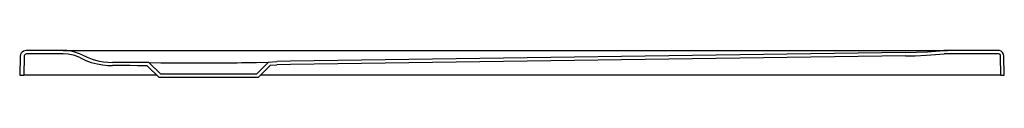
# Model space of a CAD drawing. Header units: millimetres. Extents: x 0 to 1.18, y 0 to 0.03.
import ezdxf

# ---------------------------------------------------------------- set-up
doc = ezdxf.new("R2010")
doc.units = ezdxf.units.MM
doc.header["$LTSCALE"] = 0.2
doc.layers.add('BLOCKS', color=3, linetype='Continuous')

msp = doc.modelspace()

# ---------------------------------------------------------------- linework, layer by layer
at = {"layer": 'BLOCKS'}
for p, q in [((0.0522, 0.03), (0.0097, 0.03)), ((0.0522, 0.026), (0.0097, 0.026)), ((0.0522, 0.03), (0.0794, 0.03)), ((0.0794, 0.03), (0.1049, 0.03)), ((0.1049, 0.03), (0.1352, 0.03)), ((0.1352, 0.03), (0.1838, 0.03)), ((0.1838, 0.03), (0.185, 0.03)), ((0.185, 0.03), (1.1158, 0.03)), ((1.0654, 0.0273), (0.3256, 0.017)), ((1.0654, 0.0273), (1.0655, 0.0273)), ((1.0654, 0.0273), (1.0654, 0.0273)), ((1.0655, 0.0273), (1.0655, 0.0273)), ((1.1117, 0.0298), (1.1117, 0.0298)), ((1.1158, 0.03), (1.1158, 0.03)), ((1.1768, 0.03), (1.1158, 0.03)), ((1.1158, 0.026), (1.1158, 0.026)), ((1.1768, 0.026), (1.1158, 0.026)), ((0.0006, 0.0232), (0, 0)), ((0.0054, 0.0231), (0.0049, 0)), ((0.133, 0.0156), (0.1117, 0.0156)), ((0.1417, 0.0155), (0.133, 0.0156)), ((0.1555, 0.0153), (0.1417, 0.0155)), ((0.1555, 0.0153), (0.1699, 0.0151)), ((0.1697, 0.0012), (0.1555, 0.0153)), ((0.2847, 0.0012), (0.2994, 0.016)), ((0.2848, 0.0154), (0.2994, 0.016)), ((0.2868, -0.0028), (0.3016, 0.0121)), ((0.3256, 0.017), (0.3091, 0.0165)), ((0.3256, 0.013), (0.3093, 0.0125)), ((1.0654, 0.0233), (0.3256, 0.013)), ((1.0654, 0.0233), (1.0655, 0.0233)), ((1.1802, 0), (1.1798, 0.0231)), ((1.1842, 0), (1.1838, 0.0231)), ((0, 0), (0.0049, 0)), ((0.1648, 0), (0.0049, 0)), ((0.133, 0.0116), (0.1117, 0.0116)), ((0.1416, 0.0115), (0.133, 0.0116)), ((0.1534, 0.0113), (0.1416, 0.0115)), ((0.1676, -0.0028), (0.1534, 0.0113)), ((0.2847, 0.0012), (0.1697, 0.0012)), ((1.1802, 0), (0.2895, 0)), ((1.1802, 0), (1.1842, 0)), ((0.2868, -0.0028), (0.1676, -0.0028))]:
    msp.add_line(p, q, dxfattribs=at)
at = {"layer": 'BLOCKS', "flags": 128}
for points in [[(0.0097, 0.03), (0.0078, 0.0299), (0.0061, 0.0295), (0.0044, 0.0289)], [(0.0097, 0.026), (0.0088, 0.0259), (0.0081, 0.0258), (0.0073, 0.0255), (0.0067, 0.0251), (0.0062, 0.0247), (0.0058, 0.0242), (0.0055, 0.0236), (0.0054, 0.0231)], [(0.075, 0.0245), (0.0708, 0.0264), (0.0663, 0.028), (0.0616, 0.0291), (0.0567, 0.0298), (0.0522, 0.03)], [(0.0732, 0.0209), (0.0662, 0.0238), (0.0585, 0.0256), (0.0522, 0.026)], [(0.075, 0.0245), (0.0811, 0.0217), (0.0873, 0.0194), (0.0939, 0.0176), (0.1007, 0.0164), (0.1061, 0.0158), (0.1117, 0.0156)], [(1.0655, 0.0273), (1.0654, 0.0273), (1.0654, 0.0273), (1.0654, 0.0273), (1.0654, 0.0273), (1.0654, 0.0273), (1.0654, 0.0273), (1.0654, 0.0273), (1.0654, 0.0273)], [(1.0655, 0.0273), (1.0787, 0.0277), (1.0917, 0.0283), (1.1117, 0.0298)], [(1.0655, 0.0233), (1.0769, 0.0236), (1.0903, 0.0242), (1.1013, 0.0249), (1.1121, 0.0258)], [(1.1158, 0.03), (1.115, 0.03), (1.1141, 0.03), (1.1129, 0.0299), (1.1117, 0.0298)], [(1.1158, 0.026), (1.1149, 0.026), (1.114, 0.026), (1.113, 0.0259), (1.1121, 0.0258)], [(1.1838, 0.0231), (1.1834, 0.0254), (1.1822, 0.0275), (1.1805, 0.029), (1.1783, 0.0299), (1.1768, 0.03)], [(1.1798, 0.0231), (1.1797, 0.024), (1.1792, 0.0249), (1.1784, 0.0256), (1.1775, 0.0259), (1.1768, 0.026)], [(0.0732, 0.0209), (0.0796, 0.018), (0.0861, 0.0156), (0.0931, 0.0137), (0.1001, 0.0124), (0.1059, 0.0118), (0.1117, 0.0116)], [(0.1699, 0.0151), (0.2272, 0.0151), (0.2325, 0.0151), (0.2379, 0.0151), (0.2435, 0.0151), (0.2495, 0.0152), (0.2556, 0.0152), (0.2617, 0.0152), (0.2667, 0.0153), (0.2714, 0.0153), (0.2757, 0.0153), (0.2793, 0.0153), (0.2821, 0.0153), (0.284, 0.0153), (0.2848, 0.0154)], [(0.2994, 0.016), (0.3091, 0.0165)], [(0.3016, 0.0121), (0.3093, 0.0125)]]:
    msp.add_lwpolyline(points, dxfattribs=at)
at = {"layer": 'BLOCKS'}
msp.add_arc((0.0071, 0.023), 0.00649, 113.9339, 178.5874, dxfattribs=at)

doc.saveas('drawing.dxf')
